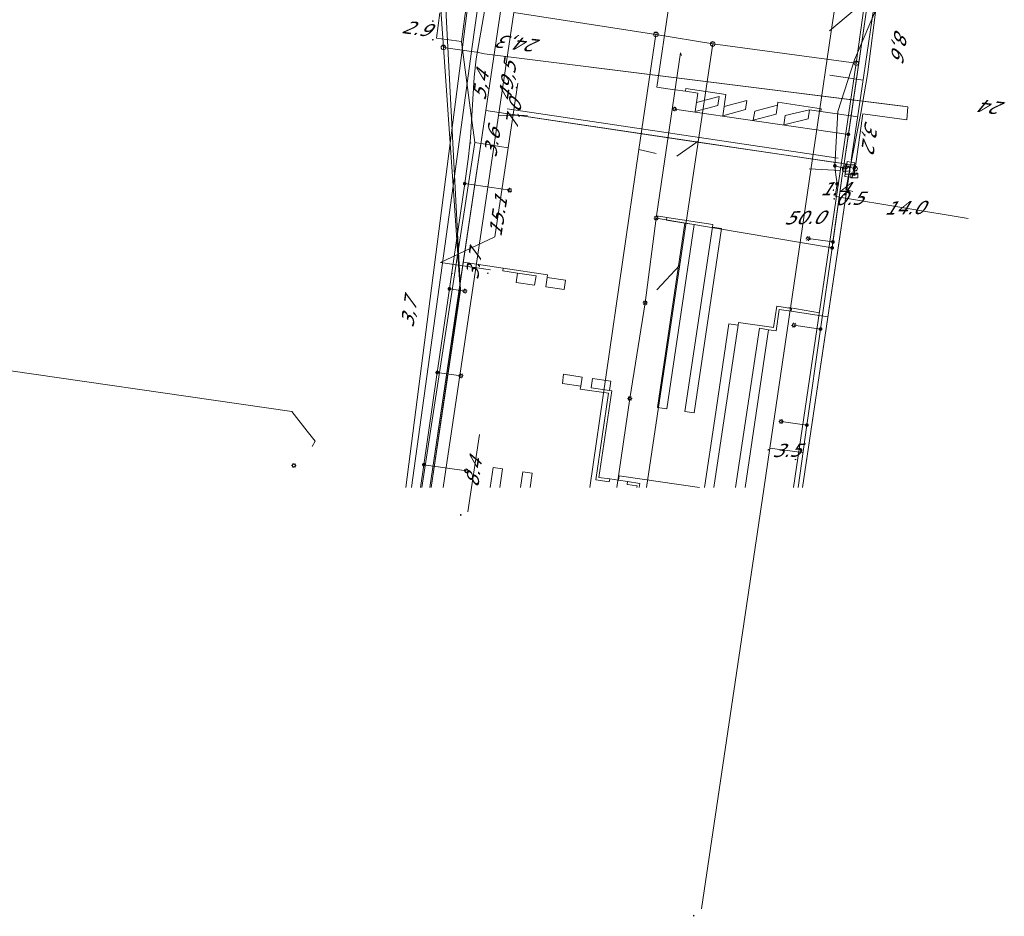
# Model space of a CAD drawing. Header units: metres. Extents: x 124576 to 133557, y 395865 to 402386.
# Tile 2 of 256: x 124839 to 124944, y 395865 to 395961. Entities that reach past the tile are written whole.
import ezdxf
from ezdxf.enums import TextEntityAlignment as Align

# ---------------------------------------------------------------- set-up
doc = ezdxf.new("R2010")
doc.units = ezdxf.units.M
doc.header["$MEASUREMENT"] = 0
for name, color, linetype, lineweight, true_color in [('LG_Datatransport_Eurofiber_Nederland_BV', 3, 'Continuous', 13, 0x00ff00), ('LG_Datatransport_Gemeente_Tilburg_Ruimtelijke_Uitvoering', 3, 'Continuous', 13, 0x00ff00), ('LG_Datatransport_KPN_BV', 3, 'Continuous', 13, 0x00ff00), ('LG_Laag_Spanning', 7, 'Continuous', 13, 0x960000), ('LG_Laag_Spanning_Enexis_Netbeheer_BV', 7, 'Continuous', 13, 0x960000), ('LG_Laag_Spanning_Gemeente_Tilburg_Ruimtelijke_Uitvoering', 7, 'Continuous', 13, 0x960000), ('LG_Laag_Spanning_Rijkswaterstaat_Zuid-Nederland', 5, 'Continuous', 13, 0x0000ff), ('LG_Midden_Spanning_Enexis_Netbeheer_BV', 7, 'Continuous', 13, 0xd20000), ('LG_Riool_Vrij_Verval_Gemeente_Tilburg_Ruimtelijke_Uitvoering', 7, 'Continuous', 13, 0xca00a0)]:
    doc.layers.add(name, color=color, linetype=linetype, lineweight=lineweight, true_color=true_color)
for name, color, linetype, lineweight in [('LG_Datatransport_P_KPN_BV', 7, 'Continuous', 0), ('LG_Laag_Spanning_P_Enexis_Netbeheer_BV', 7, 'Continuous', 0), ('LG_Riool_Vrij_Verval_P_Gemeente_Tilburg_Ruimtelijke_Uitvoering', 7, 'Continuous', 0), ('MV_Datatransport', 7, 'Continuous', 0), ('MV_Laag_Spanning', 7, 'Continuous', 0), ('MV_Laag_Spanning_lijn', 7, 'Continuous', 0), ('MV_Laag_Spanning_pijl', 7, 'Continuous', 0), ('MV_Midden_Spanning', 7, 'Continuous', 0), ('MV_Midden_Spanning_lijn', 7, 'Continuous', 0), ('MV_Midden_Spanning_pijl', 7, 'Continuous', 0)]:
    doc.layers.add(name, color=color, linetype=linetype, lineweight=lineweight)
doc.styles.add('Klic_Annotatie', font='verdanai.ttf', dxfattribs={"oblique": 20, "height": 1.4})

# ---------------------------------------------------------------- blocks, each defined once
blk = doc.blocks.new('Mof')
at = {"layer": 'LG_Laag_Spanning_P_Enexis_Netbeheer_BV'}
h = blk.add_hatch(color=256, dxfattribs=at)
edge = h.paths.add_edge_path()
edge.add_arc((0, 0), 2, 0, 360)
blk = doc.blocks.new('DeliveryPoint')
at = {"layer": 'LG_Laag_Spanning_P_Enexis_Netbeheer_BV', "flags": 128}
blk.add_lwpolyline([(-3.7, -2.5), (3.8, -2.5), (3.8, 2.5), (-3.7, 2.5), (-3.7, -2.5)], close=True, dxfattribs=at)
blk.add_lwpolyline([(-3.7, 2.5), (-3.7, 2.2), (0, 0), (3.8, 2.2)], dxfattribs=at)
blk = doc.blocks.new('Streetlight')
at = {"layer": 'LG_Laag_Spanning_P_Enexis_Netbeheer_BV'}
for p, q in [((-1.8, 1.8), (-1.1, 1.1)), ((0, 2.5), (0, 1.5)), ((1.8, 1.8), (1.1, 1.1)), ((-1.1, -1.1), (-1.8, -1.8)), ((0, -1.5), (0, -2.5)), ((1.1, -1.1), (1.8, -1.8))]:
    blk.add_line(p, q, dxfattribs=at)
at = {"layer": 'LG_Laag_Spanning_P_Enexis_Netbeheer_BV', "flags": 128}
for points in [[(-2.5, 0), (-1.5, 0)], [(1.5, 0), (2.5, 0)]]:
    blk.add_lwpolyline(points, dxfattribs=at)
at = {"layer": 'LG_Laag_Spanning_P_Enexis_Netbeheer_BV'}
blk.add_circle((0, 0), 1.5, dxfattribs=at)
blk = doc.blocks.new('Aansluitkast_1')
at = {"layer": 'LG_Laag_Spanning_P_Enexis_Netbeheer_BV'}
for p, q in [((-2.5, 2.5), (2.5, 2.5)), ((0, -2.5), (0, 2.5))]:
    blk.add_line(p, q, dxfattribs=at)
at = {"layer": 'LG_Laag_Spanning_P_Enexis_Netbeheer_BV', "flags": 128}
blk.add_lwpolyline([(-5, -5), (5, -5), (5, 5), (-5, 5), (-5, -5)], close=True, dxfattribs=at)
blk = doc.blocks.new('m_pijl')
at = {"layer": 'MV_Laag_Spanning_pijl'}
blk.add_hatch(color=7, dxfattribs=at).paths.add_polyline_path([(-1, -0.3), (-1, 0), (-1, 0.3), (0, 0)])
at = {"layer": 'MV_Laag_Spanning_pijl', "flags": 128}
blk.add_lwpolyline([(-1, 0), (-1, 0.3), (0, 0), (-1, -0.3), (-1, 0)], close=True, dxfattribs=at)
blk = doc.blocks.new('m_pijl_1')
at = {"layer": 'MV_Midden_Spanning_pijl'}
blk.add_hatch(color=7, dxfattribs=at).paths.add_polyline_path([(-1, -0.3), (-1, 0), (-1, 0.3), (0, 0)])
at = {"layer": 'MV_Midden_Spanning_pijl', "flags": 128}
blk.add_lwpolyline([(-1, 0), (-1, 0.3), (0, 0), (-1, -0.3), (-1, 0)], close=True, dxfattribs=at)
blk = doc.blocks.new('Onbekend_2')
at = {"layer": 'LG_Riool_Vrij_Verval_P_Gemeente_Tilburg_Ruimtelijke_Uitvoering'}
blk.add_hatch(color=256, dxfattribs=at).paths.add_polyline_path([(-0.3, -1.1, -0.262633), (0.2, 0.2), (0.6, 0.5, 0.379827), (0.7, 1.3), (0.7, 1.3, 0.228508), (0, 1.5), (0, 1.5, 0.459053), (-0.8, 0.8), (-1.3, 0.9, -0.414214), (-0.1, 2, -0.243799), (1.1, 1.5, -0.379827), (0.9, 0.1), (0.5, -0.2, 0.262633), (0.2, -1.1), (-0.2, -1.1)])
blk.add_circle((0, 0), 2.5, dxfattribs=at)
at = {"layer": 'LG_Riool_Vrij_Verval_P_Gemeente_Tilburg_Ruimtelijke_Uitvoering', "extrusion": (0, 0, -1)}
blk.add_solid([(0.3, -2.1), (-0.2, -2.1), (0.3, -1.5), (-0.2, -1.5)], dxfattribs=at)
blk = doc.blocks.new('PuntVanLevering_1')
at = {"layer": 'LG_Datatransport_P_KPN_BV', "flags": 128}
blk.add_lwpolyline([(-3.8, -2.5), (3.8, -2.5), (3.8, 2.5), (-3.8, 2.5), (-3.8, -2.5)], close=True, dxfattribs=at)
blk.add_lwpolyline([(-3.8, 2.5), (-3.8, 2.2), (0, 0), (3.8, 2.2)], dxfattribs=at)
blk = doc.blocks.new('Onbekend_3')
at = {"layer": 'LG_Datatransport_P_KPN_BV'}
blk.add_hatch(color=256, dxfattribs=at).paths.add_polyline_path([(-0.3, -1.1, -0.262633), (0.2, 0.2), (0.6, 0.5, 0.379827), (0.7, 1.3), (0.7, 1.3, 0.228508), (0, 1.5), (0, 1.5, 0.459053), (-0.8, 0.8), (-1.3, 0.9, -0.414214), (-0.1, 2, -0.243799), (1.1, 1.5, -0.379827), (0.9, 0.1), (0.5, -0.2, 0.262633), (0.2, -1.1), (-0.2, -1.1)])
blk.add_circle((0, 0), 2.5, dxfattribs=at)
at = {"layer": 'LG_Datatransport_P_KPN_BV', "extrusion": (0, 0, -1)}
blk.add_solid([(0.3, -2.1), (-0.2, -2.1), (0.3, -1.5), (-0.2, -1.5)], dxfattribs=at)

msp = doc.modelspace()

# ---------------------------------------------------------------- linework, layer by layer
at = {"layer": 'LG_Datatransport_Eurofiber_Nederland_BV', "flags": 128}
for points in [[(124842.8, 396356.9), (124856, 396313), (124843.8, 396300.1), (124850.4, 396277.1), (124856.86, 396271.38), (124860.84, 396273.81), (124866.43, 396254.41), (124872.3, 396233.2), (124876.2, 396223.7), (124879.3, 396204.9), (124886.6, 396175.7), (124894.5, 396125.4), (124894.6, 396108.1), (124894, 396079), (124891.8, 396028), (124888.1, 396012), (124887.4, 396007.2), (124884.3, 395991.4), (124883.5, 395982.4), (124884.34, 395963.77), (124886, 395932.2), (124882.82, 395911)], [(124856.88, 396271.35), (124860.84, 396273.81), (124866.43, 396254.41), (124872.3, 396233.2), (124876.2, 396223.7), (124879.3, 396204.9), (124886.6, 396175.7), (124894.5, 396125.4), (124894.6, 396108.1), (124894, 396079), (124891.8, 396028), (124888.1, 396012), (124887.4, 396007.2), (124884.3, 395991.4), (124883.5, 395982.4), (124884.34, 395963.77), (124886, 395932.2), (124882.82, 395911)], [(124856.89, 396271.36), (124860.84, 396273.81), (124866.43, 396254.41), (124872.3, 396233.2), (124876.2, 396223.7), (124879.3, 396204.9), (124886.6, 396175.7), (124894.5, 396125.4), (124894.6, 396108.1), (124894, 396079), (124891.8, 396028), (124888.1, 396012), (124887.4, 396007.2), (124884.3, 395991.4), (124883.5, 395982.4), (124884.34, 395963.77), (124886, 395932.2), (124882.82, 395911)]]:
    msp.add_lwpolyline(points, dxfattribs=at)
at = {"layer": 'LG_Datatransport_Gemeente_Tilburg_Ruimtelijke_Uitvoering'}
for p, q in [((124930.69, 395963.45), (124929.64, 395955.32)), ((124929.64, 395955.32), (124928.93, 395951.17)), ((124928.93, 395951.17), (124927.33, 395942.98)), ((124927.33, 395942.98), (124928.09, 395942.79))]:
    msp.add_line(p, q, dxfattribs=at)
at = {"layer": 'LG_Datatransport_KPN_BV'}
msp.add_line((124888.55, 395957.55), (124933.5, 395951.94), dxfattribs=at)
at = {"layer": 'LG_Datatransport_KPN_BV', "flags": 128}
for points in [[(124880.71, 395911), (124885.18, 395943.37), (124887.18, 395957.81), (124887.18, 395957.85), (124888.07, 395964.22), (124887.28, 395966.78), (124883.41, 395979.35), (124882.47, 395982.4)], [(124882.47, 395982.4), (124882.63, 395980.08), (124884.15, 395958.24)], [(124880.13, 395911), (124884.87, 395947.95), (124886.15, 395957.96), (124886.15, 395957.98), (124887.28, 395966.78)], [(124884.15, 395958.24), (124884.87, 395947.95), (124885.18, 395943.37), (124885.96, 395932.25), (124882.82, 395911)], [(124884.15, 395958.24), (124886.15, 395957.96), (124887.18, 395957.81), (124887.73, 395957.73), (124888.55, 395957.55), (124933.99, 395951.87), (124933.87, 395950.47), (124929.17, 395951.11), (124928.33, 395945.23)]]:
    msp.add_lwpolyline(points, dxfattribs=at)
at = {"layer": 'LG_Laag_Spanning', "flags": 128}
msp.add_lwpolyline([(124928.01, 395944.27), (124928.01, 395944.27), (124928.01, 395944.27), (124928.01, 395944.27), (124928.02, 395944.27), (124928.02, 395944.27), (124928.02, 395944.27), (124928.02, 395944.27), (124928.02, 395944.28), (124928.02, 395944.28), (124928.02, 395944.28), (124928.28, 395945.86), (124928.28, 395945.86), (124928.28, 395945.86), (124928.28, 395945.86), (124928.28, 395945.86), (124928.28, 395945.86), (124928.28, 395945.86), (124928.28, 395945.87), (124928.28, 395945.87), (124928.28, 395945.87), (124928.28, 395945.87), (124928.27, 395945.87), (124928.27, 395945.87), (124927.48, 395946), (124927.48, 395946), (124927.48, 395946), (124927.48, 395946), (124927.48, 395946), (124927.48, 395946), (124927.48, 395946), (124927.48, 395946), (124927.47, 395946), (124927.47, 395945.99), (124927.47, 395945.99), (124927.47, 395945.99), (124927.47, 395945.99), (124927.21, 395944.41), (124927.21, 395944.41), (124927.21, 395944.41), (124927.21, 395944.41), (124927.21, 395944.41), (124927.21, 395944.41), (124927.21, 395944.41), (124927.21, 395944.4), (124927.21, 395944.4), (124927.21, 395944.4), (124927.22, 395944.4), (124927.22, 395944.4), (124927.22, 395944.4), (124928.01, 395944.27), (124928.01, 395944.27), (124928.01, 395944.27)], dxfattribs=at)
at = {"layer": 'LG_Laag_Spanning_Enexis_Netbeheer_BV'}
for p, q in [((124927.6, 395948.91), (124908.94, 395951.63)), ((124927.35, 395945.2), (124926.16, 395945.53)), ((124927.35, 395945.2), (124926.16, 395945.53)), ((124886.43, 395943.62), (124891.26, 395942.91)), ((124906.98, 395939.93), (124905.79, 395930.84)), ((124906.98, 395939.93), (124905.79, 395930.84)), ((124925.86, 395936.73), (124906.98, 395939.93)), ((124925.86, 395936.73), (124906.98, 395939.93)), ((124925.95, 395937.37), (124923.29, 395937.74)), ((124884.79, 395932.33), (124886.44, 395932.09)), ((124905.79, 395930.84), (124904.14, 395920.58)), ((124905.79, 395930.84), (124904.14, 395920.58)), ((124924.62, 395928.02), (124921.76, 395928.43)), ((124883.49, 395923.36), (124886.03, 395922.99)), ((124904.14, 395920.58), (124902.77, 395911)), ((124904.14, 395920.58), (124902.77, 395911)), ((124923.15, 395917.71), (124920.4, 395918.1)), ((124882.05, 395913.46), (124886.62, 395912.79))]:
    msp.add_line(p, q, dxfattribs=at)
at = {"layer": 'LG_Laag_Spanning_Enexis_Netbeheer_BV', "flags": 128}
for points in [[(124891.69, 395980.15), (124891.53, 395979.16), (124889.61, 395968.12), (124887.68, 395957.02), (124887.45, 395955.03), (124887.06, 395948.52), (124886.85, 395946.53), (124886.43, 395943.62), (124885.01, 395933.83), (124884.79, 395932.33), (124883.59, 395924.07), (124883.49, 395923.36), (124882.05, 395913.46), (124881.94, 395912.69), (124881.7, 395911)], [(124935.5, 395972.88), (124935.02, 395972.03), (124930.57, 395966.01), (124929.83, 395964.22), (124929.74, 395963.54), (124927.6, 395948.91), (124927.29, 395946.79), (124927, 395944.81), (124926.99, 395944.7), (124925.95, 395937.37), (124925.86, 395936.73)], [(124935.5, 395972.88), (124935.06, 395971.38), (124930.85, 395962.97), (124928.27, 395956.91), (124926.46, 395951.37), (124926.16, 395945.53)], [(124881.7, 395911), (124881.94, 395912.69), (124882.05, 395913.46), (124883.49, 395923.36), (124883.59, 395924.07), (124884.79, 395932.33), (124885.01, 395933.83), (124886.43, 395943.62), (124886.85, 395946.53), (124887.06, 395948.52), (124887.45, 395955.03), (124887.68, 395957.02), (124889.61, 395968.12)], [(124929.74, 395963.54), (124927.6, 395948.91), (124927.29, 395946.79), (124929.74, 395963.54), (124927.6, 395948.91), (124927.29, 395946.79), (124927, 395944.81), (124926.99, 395944.7), (124925.95, 395937.37), (124925.86, 395936.73), (124926.99, 395944.7), (124925.95, 395937.37), (124925.86, 395936.73)], [(124930.85, 395962.97), (124928.27, 395956.91), (124926.46, 395951.37), (124926.16, 395945.53)], [(124926.16, 395945.53), (124926.25, 395944.56), (124926.4, 395943.59)], [(124926.16, 395945.53), (124926.25, 395944.56), (124926.4, 395943.59)], [(124925.86, 395936.73), (124924.62, 395928.02), (124923.15, 395917.71), (124922.2, 395911)], [(124925.86, 395936.73), (124924.62, 395928.02), (124923.15, 395917.71), (124922.2, 395911)]]:
    msp.add_lwpolyline(points, dxfattribs=at)
at = {"layer": 'LG_Laag_Spanning_Gemeente_Tilburg_Ruimtelijke_Uitvoering'}
for p, q in [((124888.7, 395951.47), (124891.23, 395968.51)), ((124929.62, 395957.7), (124930.95, 395966.6)), ((124930.69, 395963.45), (124929.64, 395955.32)), ((124907, 395940.15), (124909.6, 395957.65)), ((124909.6, 395957.65), (124909.71, 395957.37)), ((124929.08, 395954.04), (124929.62, 395957.7)), ((124929.18, 395954.73), (124925.63, 395955.26)), ((124929.64, 395955.32), (124928.93, 395951.17)), ((124908.22, 395953.81), (124909.01, 395953.69)), ((124910.12, 395953.53), (124910.17, 395953.82)), ((124914.47, 395953.18), (124910.17, 395953.82)), ((124927.91, 395946.15), (124929.08, 395954.04)), ((124910.12, 395953.53), (124909.01, 395953.69)), ((124914.47, 395953.18), (124914.13, 395950.91)), ((124926.5, 395946.35), (124890.98, 395951.64)), ((124916.7, 395952.55), (124914.28, 395951.89)), ((124916.56, 395951.56), (124916.7, 395952.55)), ((124924.64, 395951.36), (124924.69, 395951.66)), ((124882.68, 395911), (124888.7, 395951.47)), ((124886.2, 395934.69), (124888.7, 395951.47)), ((124910.92, 395948.16), (124888.7, 395951.47)), ((124926.43, 395945.86), (124890.9, 395951.14)), ((124914.13, 395950.91), (124916.56, 395951.56)), ((124920.69, 395949.93), (124920.83, 395950.92)), ((124923.28, 395950.56), (124920.69, 395949.93)), ((124920.83, 395950.92), (124923.43, 395951.55)), ((124923.43, 395951.55), (124923.28, 395950.56)), ((124923.43, 395951.55), (124924.64, 395951.36)), ((124928.6, 395950.78), (124924.64, 395951.36)), ((124928.93, 395951.17), (124927.33, 395942.98)), ((124927.5, 395945.7), (124910.92, 395948.16)), ((124925.51, 395930.01), (124927.76, 395945.15)), ((124922.68, 395911), (124927.61, 395944.16)), ((124927.33, 395942.98), (124928.09, 395942.79)), ((124913.06, 395939.25), (124908.11, 395939.99)), ((124910.07, 395939.39), (124907.13, 395919.61)), ((124908.07, 395939.69), (124910.07, 395939.39)), ((124908.12, 395919.46), (124911.06, 395939.24)), ((124911.06, 395939.24), (124910.07, 395939.39)), ((124913.01, 395938.95), (124910.07, 395919.17)), ((124913.06, 395939.25), (124913.01, 395938.95)), ((124914, 395938.81), (124913.01, 395938.95)), ((124911.06, 395919.02), (124914, 395938.81)), ((124882.68, 395911), (124886.2, 395934.69)), ((124886.28, 395935.18), (124890.57, 395934.54)), ((124890.57, 395934.54), (124890.53, 395934.25)), ((124890.53, 395934.25), (124892.11, 395934.01)), ((124892.11, 395934.01), (124891.96, 395933.02)), ((124894.09, 395933.72), (124892.11, 395934.01)), ((124893.94, 395932.73), (124894.09, 395933.72)), ((124891.96, 395933.02), (124893.94, 395932.73)), ((124921.45, 395929.93), (124921.5, 395930.22)), ((124925.41, 395929.34), (124921.45, 395929.93)), ((124922.68, 395911), (124925.51, 395930.01)), ((124915.77, 395928.43), (124913.18, 395911)), ((124913.27, 395918.39), (124914.78, 395928.58)), ((124914.78, 395928.58), (124915.77, 395928.43)), ((124915.5, 395911), (124918.05, 395928.1)), ((124919.04, 395927.95), (124916.52, 395911)), ((124918.05, 395928.1), (124919.04, 395927.95)), ((124919.85, 395927.83), (124919.04, 395927.95)), ((124896.91, 395922.17), (124897.05, 395923.16)), ((124897.05, 395923.16), (124899.03, 395922.87)), ((124898.88, 395921.88), (124896.91, 395922.17)), ((124899.03, 395922.87), (124898.88, 395921.88)), ((124899.99, 395921.72), (124900.13, 395922.71)), ((124900.13, 395922.71), (124902.11, 395922.41)), ((124902.11, 395922.41), (124901.96, 395921.42)), ((124898.84, 395921.58), (124898.88, 395921.88)), ((124901.96, 395921.42), (124899.99, 395921.72)), ((124902.21, 395921.39), (124901.96, 395921.42)), ((124907.13, 395919.61), (124908.12, 395919.46)), ((124910.07, 395919.17), (124911.06, 395919.02)), ((124912.17, 395911), (124913.27, 395918.39)), ((124889.18, 395911), (124889.5, 395913.17)), ((124889.5, 395913.17), (124890.49, 395913.02)), ((124890.49, 395913.02), (124890.19, 395911)), ((124892.43, 395911), (124892.68, 395912.69)), ((124892.68, 395912.69), (124893.67, 395912.55)), ((124893.67, 395912.55), (124893.44, 395911)), ((124901.95, 395911.63), (124901.99, 395911.93)), ((124902.94, 395911.79), (124901.99, 395911.93)), ((124902.94, 395911.79), (124903.02, 395912.28)), ((124903.9, 395911.65), (124902.94, 395911.79)), ((124903.02, 395912.28), (124911.64, 395911)), ((124903.02, 395912.28), (124911.64, 395911)), ((124903.85, 395911.35), (124903.9, 395911.65))]:
    msp.add_line(p, q, dxfattribs=at)
at = {"layer": 'LG_Laag_Spanning_Gemeente_Tilburg_Ruimtelijke_Uitvoering', "flags": 128}
for points in [[(124905.06, 395963.43), (124908.39, 395962.93), (124907.06, 395953.98), (124908.22, 395953.81)], [(124909.6, 395957.65), (124907, 395940.15), (124908.11, 395939.99), (124908.07, 395939.69)], [(124910.12, 395953.53), (124911.46, 395953.33), (124911.17, 395951.35), (124913.59, 395952), (124913.74, 395952.99), (124911.31, 395952.34)], [(124924.69, 395951.66), (124920.04, 395952.35), (124919.99, 395952.06), (124919.85, 395951.07), (124917.4, 395950.42), (124917.55, 395951.41), (124919.99, 395952.06)], [(124890.57, 395934.54), (124895.32, 395933.84), (124895.27, 395933.54), (124895.13, 395932.55), (124897.1, 395932.26), (124897.25, 395933.25), (124895.27, 395933.54)], [(124919.57, 395928.17), (124919.91, 395930.46), (124921.5, 395930.23)], [(124919.85, 395927.83), (124920.19, 395930.12), (124921.45, 395929.93)], [(124919.6, 395928.17), (124915.82, 395928.73), (124915.77, 395928.43)], [(124898.84, 395921.58), (124901.87, 395921.13), (124900.49, 395911.85), (124901.95, 395911.63)], [(124902.21, 395921.39), (124900.83, 395912.1), (124901.99, 395911.93)], [(124905.17, 395911), (124905.23, 395911.45), (124903.9, 395911.65)], [(124904.91, 395911), (124904.94, 395911.19), (124903.85, 395911.35)]]:
    msp.add_lwpolyline(points, dxfattribs=at)
at = {"layer": 'LG_Laag_Spanning_Rijkswaterstaat_Zuid-Nederland', "flags": 128}
msp.add_lwpolyline([(124814.48, 395926.89), (124828.88, 395924.81), (124831.75, 395924.39), (124867.88, 395919.18), (124869.54, 395917.06), (124870.38, 395915.97), (124870.08, 395915.41)], dxfattribs=at)
at = {"layer": 'LG_Midden_Spanning_Enexis_Netbeheer_BV', "flags": 128}
for points in [[(124881.85, 395911), (124887.53, 395948.02), (124887.14, 395950.93), (124886.09, 395958.85), (124886.46, 395961.56), (124886.55, 395962.22), (124888.75, 395978.41), (124888.9, 395979.49), (124891.19, 395996.31), (124891.67, 396000.43), (124891.88, 396005.2), (124892.14, 396007.14), (124892.32, 396008.5), (124892.46, 396009.58), (124892.6, 396010.67), (124896.95, 396035.96), (124897.56, 396086.27), (124897.44, 396096.58), (124894.52, 396133.4), (124891.07, 396158.29), (124890.91, 396159.28), (124886.78, 396182.74)], [(124881.85, 395911), (124887.53, 395948.02), (124887.14, 395950.93), (124886.09, 395958.85), (124886.46, 395961.56), (124886.55, 395962.22), (124888.75, 395978.41), (124888.9, 395979.49), (124891.19, 395996.31), (124891.67, 396000.43), (124891.88, 396005.2), (124892.14, 396007.14), (124892.32, 396008.5), (124892.46, 396009.58), (124892.6, 396010.67), (124896.95, 396035.96), (124897.56, 396086.27), (124897.44, 396096.58), (124894.52, 396133.4), (124891.07, 396158.29), (124890.91, 396159.28), (124886.78, 396182.74)], [(124881.85, 395911), (124887.53, 395948.02), (124887.14, 395950.93), (124886.09, 395958.85), (124886.46, 395961.56), (124886.55, 395962.22), (124888.75, 395978.41), (124888.9, 395979.49), (124891.19, 395996.31), (124891.67, 396000.43), (124891.88, 396005.2), (124892.14, 396007.14), (124892.32, 396008.5), (124892.46, 396009.58), (124892.6, 396010.67), (124896.95, 396035.96), (124897.56, 396086.27), (124897.44, 396096.58), (124894.52, 396133.4), (124891.07, 396158.29), (124890.91, 396159.28), (124886.78, 396182.74)], [(124881.85, 395911), (124887.53, 395948.02), (124887.14, 395950.93), (124886.09, 395958.85), (124886.46, 395961.56), (124886.55, 395962.22), (124888.75, 395978.41), (124888.9, 395979.49), (124891.19, 395996.31), (124891.67, 396000.43), (124891.88, 396005.2), (124892.14, 396007.14), (124892.32, 396008.5), (124892.46, 396009.58), (124892.6, 396010.67), (124896.95, 396035.96), (124897.56, 396086.27), (124897.44, 396096.58), (124894.52, 396133.4), (124891.07, 396158.29), (124890.91, 396159.28), (124886.78, 396182.74)], [(124881.85, 395911), (124887.53, 395948.02), (124887.14, 395950.93), (124886.09, 395958.85), (124886.46, 395961.56), (124886.55, 395962.22), (124888.75, 395978.41), (124888.9, 395979.49), (124891.19, 395996.31), (124891.67, 396000.43), (124891.88, 396005.2), (124892.14, 396007.14), (124892.32, 396008.5), (124892.46, 396009.58), (124892.6, 396010.67), (124896.95, 396035.96), (124897.56, 396086.27), (124897.44, 396096.58), (124894.52, 396133.4), (124891.07, 396158.29), (124890.91, 396159.28), (124886.78, 396182.74)], [(124881.85, 395911), (124887.53, 395948.02), (124887.14, 395950.93), (124886.09, 395958.85), (124886.46, 395961.56), (124886.55, 395962.22), (124888.75, 395978.41), (124888.9, 395979.49), (124891.19, 395996.31), (124891.67, 396000.43), (124891.88, 396005.2), (124892.14, 396007.14), (124892.32, 396008.5), (124892.46, 396009.58), (124892.6, 396010.67), (124896.95, 396035.96), (124897.56, 396086.27), (124897.44, 396096.58), (124894.52, 396133.4), (124891.07, 396158.29), (124890.91, 396159.28), (124886.78, 396182.74)], [(124881.85, 395911), (124887.53, 395948.02), (124887.14, 395950.93), (124886.09, 395958.85), (124886.46, 395961.56), (124886.55, 395962.22), (124888.75, 395978.41), (124888.9, 395979.49), (124891.19, 395996.31), (124891.67, 396000.43), (124891.88, 396005.2), (124892.14, 396007.14), (124892.32, 396008.5), (124892.46, 396009.58), (124892.6, 396010.67), (124896.95, 396035.96), (124897.56, 396086.27), (124897.44, 396096.58), (124894.52, 396133.4), (124891.07, 396158.29), (124890.91, 396159.28), (124886.78, 396182.74)], [(124881.85, 395911), (124887.53, 395948.02), (124887.14, 395950.93), (124886.09, 395958.85), (124886.46, 395961.56), (124886.55, 395962.22), (124888.75, 395978.41), (124888.9, 395979.49), (124891.19, 395996.31), (124891.67, 396000.43), (124891.88, 396005.2), (124892.14, 396007.14), (124892.32, 396008.5), (124892.46, 396009.58), (124892.6, 396010.67), (124896.95, 396035.96), (124897.56, 396086.27), (124897.44, 396096.58), (124894.52, 396133.4), (124891.07, 396158.29), (124890.91, 396159.28), (124886.78, 396182.74)], [(124881.85, 395911), (124887.53, 395948.02), (124887.14, 395950.93), (124886.09, 395958.85), (124886.46, 395961.56)]]:
    msp.add_lwpolyline(points, dxfattribs=at)
at = {"layer": 'LG_Riool_Vrij_Verval_Gemeente_Tilburg_Ruimtelijke_Uitvoering'}
for p, q in [((124925.58, 395960.03), (124929.37, 395963.21)), ((124928.45, 395956.55), (124929.37, 395963.21)), ((124891.7, 395962), (124884.13, 395911)), ((124891.7, 395962), (124906.95, 395959.64)), ((124906.95, 395959.64), (124913.05, 395958.61)), ((124913.05, 395958.61), (124905.93, 395911)), ((124913.05, 395958.61), (124928.45, 395956.55)), ((124928.45, 395956.55), (124921.72, 395911)), ((124893.16, 395950.92), (124890.06, 395950.98)), ((124909.18, 395946.56), (124911.49, 395948.18)), ((124905.11, 395947.3), (124906.97, 395946.85)), ((124923.39, 395945.2), (124926.75, 395945.03)), ((124907.06, 395932.23), (124909.5, 395934.86)), ((124921.21, 395930.34), (124924.49, 395929.75))]:
    msp.add_line(p, q, dxfattribs=at)
at = {"layer": 'LG_Riool_Vrij_Verval_Gemeente_Tilburg_Ruimtelijke_Uitvoering', "flags": 128}
msp.add_lwpolyline([(124906.95, 395959.64), (124905.11, 395947.3), (124899.86, 395911)], dxfattribs=at)
at = {"layer": 'MV_Laag_Spanning_lijn'}
msp.add_line((124926.64, 395942.18), (124926.58, 395941.86), dxfattribs=at)
at = {"layer": 'MV_Laag_Spanning_pijl'}
for p, q in [((124926.17, 395942.26), (124926.4, 395943.59)), ((124926.64, 395942.18), (124926.17, 395942.26)), ((124940.46, 395939.89), (124926.64, 395942.18))]:
    msp.add_line(p, q, dxfattribs=at)
at = {"layer": 'MV_Laag_Spanning_pijl', "flags": 128}
for points in [[(124926.46, 395964.72), (124925.76, 395959.96), (124924.3, 395949.94), (124923.56, 395945.11), (124921.4, 395930.27), (124921.3, 395929.59), (124921.18, 395928.82), (124919.18, 395915.25)], [(124919.18, 395915.25), (124918.53, 395910.82), (124912.14, 395867.74), (124911.85, 395865.79)], [(124919.18, 395915.25), (124922.65, 395914.76), (124922.73, 395914.74)]]:
    msp.add_lwpolyline(points, dxfattribs=at)
at = {"layer": 'MV_Midden_Spanning_lijn'}
msp.add_line((124883.41, 395959.23), (124886.09, 395958.88), dxfattribs=at)
at = {"layer": 'MV_Midden_Spanning_pijl'}
for p, q in [((124883.77, 395961.95), (124883.41, 395959.23)), ((124891.11, 395947.48), (124892.15, 395954.42)), ((124891.11, 395947.48), (124887.53, 395948.03)), ((124889.19, 395934.36), (124885.52, 395934.91)), ((124888.01, 395916.69), (124886.78, 395908.39))]:
    msp.add_line(p, q, dxfattribs=at)
at = {"layer": 'MV_Midden_Spanning_pijl', "flags": 128}
msp.add_lwpolyline([(124891.11, 395947.48), (124889.68, 395937.92), (124883.82, 395935.16), (124889.19, 395934.36)], dxfattribs=at)

# ---------------------------------------------------------------- block references
at = {"layer": 'LG_Datatransport_P_KPN_BV', "xscale": 0.1, "yscale": 0.1, "zscale": 0.1}
for name, p in [('Onbekend_3', (124884.15, 395958.24)), ('Onbekend_3', (124884.15, 395958.24)), ('Onbekend_3', (124884.15, 395958.24)), ('Onbekend_3', (124928.33, 395945.23)), ('PuntVanLevering_1', (124928.24, 395944.51))]:
    msp.add_blockref(name, p, dxfattribs=at)
at = {"layer": 'LG_Laag_Spanning_P_Enexis_Netbeheer_BV', "xscale": 0.1, "yscale": 0.1, "zscale": 0.1}
for name, p, rotation in [('Streetlight', (124908.94, 395951.63), 188), ('DeliveryPoint', (124927.35, 395945.2), 9), ('Streetlight', (124891.26, 395942.91), 7.999999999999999), ('Mof', (124926.4, 395943.59), 1), ('Streetlight', (124923.29, 395937.74), 188), ('Streetlight', (124886.44, 395932.09), 7.999999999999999), ('Streetlight', (124921.76, 395928.43), 188), ('Streetlight', (124886.03, 395922.99), 7.999999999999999), ('Streetlight', (124886.62, 395912.79), 7.999999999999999)]:
    msp.add_blockref(name, p, dxfattribs=dict(at, rotation=rotation))
for name, p in [('Mof', (124927.6, 395948.91)), ('Mof', (124926.16, 395945.53)), ('Aansluitkast_1', (124927.75, 395945.13)), ('Mof', (124886.43, 395943.62)), ('Streetlight', (124906.98, 395939.93)), ('Mof', (124925.86, 395936.73)), ('Mof', (124925.95, 395937.37)), ('Mof', (124884.79, 395932.33)), ('Streetlight', (124905.79, 395930.84)), ('Mof', (124924.62, 395928.02)), ('Mof', (124883.49, 395923.36)), ('Streetlight', (124904.14, 395920.58)), ('Streetlight', (124920.4, 395918.1)), ('Mof', (124923.15, 395917.71)), ('Streetlight', (124868.11, 395913.37)), ('Mof', (124882.05, 395913.46))]:
    msp.add_blockref(name, p, dxfattribs=at)
at = {"layer": 'LG_Riool_Vrij_Verval_P_Gemeente_Tilburg_Ruimtelijke_Uitvoering', "xscale": 0.1, "yscale": 0.1, "zscale": 0.1}
for p in [(124906.95, 395959.64), (124913.05, 395958.61), (124928.45, 395956.55)]:
    msp.add_blockref('Onbekend_2', p, dxfattribs=at)
at = {"layer": 'MV_Laag_Spanning_pijl'}
for p, xscale, yscale, zscale, rotation in [((124926, 395943), 0.09999999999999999, 0.09999999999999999, 0.09999999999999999, 80), ((124926, 395942), 0.1, 0.1, 0.1, 170), ((124926, 395942), 0.1, 0.1, 0.1, 170), ((124919, 395915), 0.1, 0.1, 0.1, 262), ((124922, 395914), 0.1, 0.1, 0.1, 351.9999999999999), ((124911, 395865), 0.1, 0.1, 0.1, 262)]:
    msp.add_blockref('m_pijl', p, dxfattribs=dict(at, xscale=xscale, yscale=yscale, zscale=zscale, rotation=rotation))
at = {"layer": 'MV_Midden_Spanning_pijl'}
for p, xscale, yscale, zscale, rotation in [((124883, 395961), 0.09999999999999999, 0.09999999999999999, 0.09999999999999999, 263), ((124883, 395959), 0.09999999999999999, 0.09999999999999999, 0.09999999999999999, 263), ((124892, 395954), 0.1, 0.1, 0.1, 81), ((124887, 395948), 0.1, 0.1, 0.1, 171), ((124885, 395934), 0.1, 0.1, 0.1, 171), ((124889, 395934), 0.1, 0.1, 0.1, 351.9999999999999), ((124886, 395908), 0.1, 0.1, 0.1, 262)]:
    msp.add_blockref('m_pijl_1', p, dxfattribs=dict(at, xscale=xscale, yscale=yscale, zscale=zscale, rotation=rotation))

# ---------------------------------------------------------------- texts
at = {"layer": 'MV_Datatransport', "style": 'Klic_Annotatie', "oblique": 20}
for s, rotation, p in [('8,6', 261.6, (124933.09, 395958.74)), ('24,3', 173.2, (124892.5, 395958.61)), ('49,5', 81.3, (124890.98, 395954.5)), ('5,4', 83, (124888.15, 395954.07)), ('24', 172.6, (124943.28, 395951.79)), ('3,2', 262, (124929.91, 395948.87)), ('3,7', 82, (124880.43, 395929.69))]:
    msp.add_text(s, height=1.4, rotation=rotation, dxfattribs=at).set_placement(p, align=Align.MIDDLE_CENTER)
at = {"layer": 'MV_Laag_Spanning', "style": 'Klic_Annotatie', "oblique": 20}
msp.add_text('1.4', height=1.4, dxfattribs=at).set_placement((124926.07, 395943.08), align=Align.MIDDLE_CENTER)
for s, p in [('0.5', (124927.64, 395942.04)), ('14.0', (124933.55, 395941.03)), ('50.0', (124922.82, 395939.98)), ('3.5', (124920.92, 395915))]:
    msp.add_text(s, height=1.4, rotation=1, dxfattribs=at).set_placement(p, align=Align.MIDDLE_CENTER)
at = {"layer": 'MV_Midden_Spanning', "style": 'Klic_Annotatie', "oblique": 20}
for s, rotation, p in [('2.9', 352, (124881.18, 395960.28)), ('7.0', 81, (124891.63, 395950.95)), ('3.6', 81, (124889.35, 395947.95)), ('15.1', 81, (124889.99, 395940.01)), ('3.7', 82, (124887.38, 395934.84)), ('8.4', 82, (124887.39, 395912.54))]:
    msp.add_text(s, height=1.4, rotation=rotation, dxfattribs=at).set_placement(p, align=Align.MIDDLE_CENTER)

doc.saveas('drawing.dxf')
